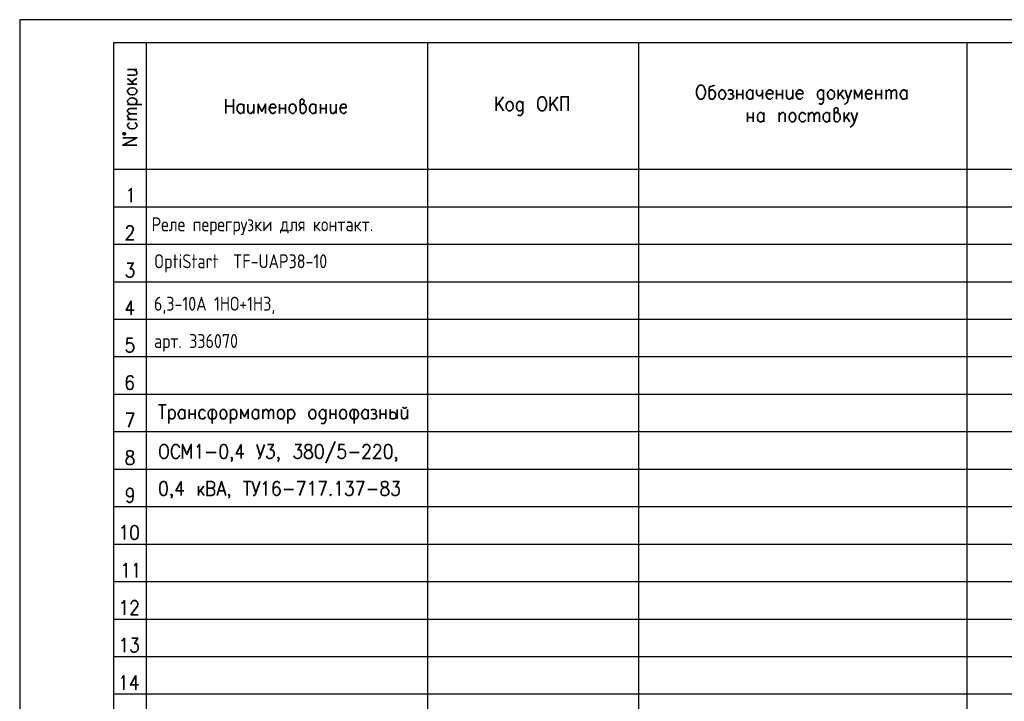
# Model space of a CAD drawing. Header units: millimetres. Extents: x -2 to 2563, y -1050 to -750.
# Tile 15 of 16: x 2139 to 2351, y -897 to -750. Entities that reach past the tile are written whole.
import ezdxf

# ---------------------------------------------------------------- set-up
doc = ezdxf.new("R2010")
doc.units = ezdxf.units.MM
doc.layers.add('Cont', color=6, linetype='Continuous')
doc.layers.add('Text', color=3, linetype='Continuous')
doc.styles.add('Style1', font='romans.shx', dxfattribs={"width": 0.8})

msp = doc.modelspace()

# ---------------------------------------------------------------- linework, layer by layer
at = {"color": 7, "linetype": 'Continuous', "lineweight": 25}
for p, q in [((2139.32, -750.23), (2139.32, -1050.02)), ((2563.35, -750.23), (2139.32, -750.23)), ((2558.37, -790.6), (2159.5, -790.6)), ((2558.37, -798.63), (2159.5, -798.63)), ((2558.37, -806.76), (2159.5, -806.76)), ((2558.37, -814.8), (2159.5, -814.8)), ((2558.37, -822.84), (2159.5, -822.84)), ((2558.37, -830.96), (2159.5, -830.96)), ((2558.37, -839), (2159.5, -839)), ((2558.37, -847.13), (2159.5, -847.13)), ((2558.37, -855.17), (2159.5, -855.17)), ((2558.37, -863.29), (2159.5, -863.29)), ((2558.37, -871.33), (2159.5, -871.33)), ((2558.37, -879.46), (2159.5, -879.46)), ((2558.37, -887.5), (2159.5, -887.5)), ((2558.37, -895.53), (2159.5, -895.53))]:
    msp.add_line(p, q, dxfattribs=at)
at = {"color": 7, "linetype": 'Continuous', "lineweight": 35}
for p, q in [((2162.56, -760.98), (2164.57, -760.98)), ((2162.56, -762.9), (2163.96, -764.12)), ((2163.43, -763.6), (2164.57, -762.81)), ((2162.56, -764.12), (2164.57, -764.12)), ((2293.71, -765.34), (2293.71, -767.35)), ((2295.02, -765.34), (2295.02, -767.35)), ((2297.2, -765.34), (2297.2, -767.35)), ((2299.3, -765.34), (2299.3, -767.35)), ((2302.27, -765.34), (2302.27, -767.35)), ((2303.58, -765.34), (2303.58, -767.35)), ((2305.77, -765.34), (2305.77, -767.35)), ((2315.55, -765.34), (2315.55, -767.35)), ((2316.69, -765.34), (2315.55, -766.74)), ((2323.68, -765.34), (2323.68, -767.35)), ((2324.9, -765.34), (2324.9, -767.35)), ((2325.86, -765.34), (2325.86, -767.35)), ((2330.32, -765.34), (2330.32, -767.35)), ((2183.7, -767.35), (2183.7, -770.41)), ((2185.36, -770.41), (2185.36, -767.35)), ((2243.47, -766.83), (2241.89, -768.84)), ((2241.89, -766.83), (2241.89, -769.89)), ((2255.18, -766.83), (2253.52, -768.84)), ((2253.52, -766.83), (2253.52, -769.89)), ((2293.71, -766.31), (2295.02, -766.31)), ((2302.27, -766.31), (2303.58, -766.31)), ((2315.99, -766.22), (2316.86, -767.35)), ((2323.68, -766.31), (2324.9, -766.31)), ((2162.56, -768.49), (2165.62, -768.49)), ((2183.7, -768.84), (2185.36, -768.84)), ((2187.55, -768.4), (2187.55, -770.41)), ((2189.73, -768.4), (2189.73, -770.41)), ((2195.24, -768.4), (2195.24, -770.41)), ((2195.24, -769.36), (2196.55, -769.36)), ((2196.55, -768.4), (2196.55, -770.41)), ((2203.1, -768.4), (2203.1, -770.41)), ((2204.06, -768.4), (2204.06, -770.41)), ((2204.06, -769.36), (2205.28, -769.36)), ((2205.28, -768.4), (2205.28, -770.41)), ((2207.47, -768.4), (2207.47, -770.41)), ((2243.47, -769.89), (2242.42, -768.14)), ((2255.18, -769.89), (2254.13, -768.14)), ((2162.56, -771.72), (2164.57, -771.72)), ((2296.07, -770.24), (2296.07, -772.25)), ((2296.07, -771.29), (2297.29, -771.29)), ((2297.29, -770.24), (2297.29, -772.25)), ((2299.56, -770.24), (2299.56, -772.25)), ((2302.88, -770.24), (2302.88, -772.25)), ((2309.17, -770.24), (2309.17, -772.25)), ((2313.72, -770.24), (2313.72, -772.25)), ((2316.86, -770.24), (2316.86, -772.25)), ((2318, -770.24), (2316.86, -771.72)), ((2317.3, -771.11), (2318.09, -772.25)), ((2163.34, -810.78), (2163.34, -813.84)), ((2164.31, -891.52), (2164.31, -894.57))]:
    msp.add_line(p, q, dxfattribs=at)
for points in [[(2162.56, -762.2), (2163.96, -762.2), (2164.39, -762.11), (2164.57, -761.85), (2164.57, -761.5), (2164.39, -761.33), (2163.96, -760.98)], [(2288.9, -764.3), (2288.64, -764.47), (2288.12, -764.65), (2287.85, -764.73), (2287.77, -765.08), (2287.77, -766.74), (2287.85, -767.09), (2287.94, -767.18), (2288.2, -767.35), (2288.55, -767.35), (2288.82, -767.18), (2288.99, -766.92), (2289.17, -766.48), (2289.17, -766.22), (2288.99, -765.78), (2288.9, -765.61), (2288.82, -765.52), (2288.55, -765.34), (2288.2, -765.34), (2287.94, -765.52), (2287.77, -765.78)], [(2291.79, -765.52), (2292.14, -765.34), (2292.49, -765.34), (2292.84, -765.52), (2292.92, -765.78), (2292.84, -766.04), (2292.57, -766.22), (2292.22, -766.22)], [(2297.2, -766.92), (2296.94, -767.18), (2296.77, -767.35), (2296.42, -767.35), (2296.16, -767.18), (2296.07, -767.09), (2295.98, -766.92), (2295.81, -766.48), (2295.81, -766.22), (2295.98, -765.78), (2296.16, -765.52), (2296.42, -765.34), (2296.77, -765.34), (2296.94, -765.52), (2297.2, -765.78)], [(2297.99, -765.34), (2297.99, -766.04), (2298.17, -766.48), (2298.34, -766.66), (2298.69, -766.66), (2298.95, -766.48), (2299.3, -766.04)], [(2300.09, -766.22), (2301.49, -766.22), (2301.49, -765.87), (2301.4, -765.61), (2301.22, -765.52), (2301.05, -765.34), (2300.7, -765.34), (2300.44, -765.52), (2300.17, -765.78), (2300.09, -766.22), (2300.09, -766.48), (2300.17, -766.92), (2300.44, -767.18), (2300.7, -767.35), (2301.05, -767.35), (2301.22, -767.18), (2301.49, -766.92)], [(2304.46, -765.34), (2304.46, -766.74), (2304.63, -767.18), (2304.81, -767.35), (2305.16, -767.35), (2305.42, -767.18), (2305.77, -766.74)], [(2306.55, -766.22), (2307.95, -766.22), (2307.95, -765.87), (2307.86, -765.61), (2307.69, -765.52), (2307.51, -765.34), (2307.16, -765.34), (2306.9, -765.52), (2306.64, -765.78), (2306.55, -766.22), (2306.55, -766.48), (2306.64, -766.92), (2306.9, -767.18), (2307.16, -767.35), (2307.51, -767.35), (2307.69, -767.18), (2307.95, -766.92)], [(2312.41, -765.78), (2312.32, -765.61), (2312.23, -765.52), (2311.97, -765.34), (2311.62, -765.34), (2311.45, -765.52), (2311.18, -765.78), (2311.1, -766.22), (2311.1, -766.48), (2311.18, -766.92), (2311.45, -767.18), (2311.62, -767.35), (2311.97, -767.35), (2312.23, -767.18), (2312.41, -766.92)], [(2312.41, -765.34), (2312.41, -767.62), (2312.32, -768.05), (2312.23, -768.23), (2311.97, -768.4), (2311.62, -768.4), (2311.45, -768.23)], [(2317.04, -765.34), (2317.74, -767.35), (2318.44, -765.34)], [(2320.62, -767.35), (2320.62, -765.34), (2319.83, -766.92), (2319.05, -765.34), (2319.05, -767.35)], [(2321.41, -766.22), (2322.81, -766.22), (2322.81, -765.87), (2322.72, -765.61), (2322.63, -765.52), (2322.37, -765.34), (2322.02, -765.34), (2321.76, -765.52), (2321.58, -765.78), (2321.41, -766.22), (2321.41, -766.48), (2321.58, -766.92), (2321.76, -767.18), (2322.02, -767.35), (2322.37, -767.35), (2322.63, -767.18), (2322.81, -766.92)], [(2325.86, -765.87), (2326.21, -765.52), (2326.39, -765.34), (2326.65, -765.34), (2326.91, -765.52), (2327, -765.87), (2327, -767.35)], [(2327, -765.87), (2327.35, -765.52), (2327.52, -765.34), (2327.79, -765.34), (2328.05, -765.52), (2328.14, -765.87), (2328.14, -767.35)], [(2330.32, -766.92), (2330.06, -767.18), (2329.88, -767.35), (2329.53, -767.35), (2329.27, -767.18), (2329.18, -767.09), (2329.1, -766.92), (2328.92, -766.48), (2328.92, -766.22), (2329.1, -765.78), (2329.27, -765.52), (2329.53, -765.34), (2329.88, -765.34), (2330.06, -765.52), (2330.32, -765.78)], [(2162.99, -768.49), (2162.73, -768.23), (2162.56, -767.97), (2162.56, -767.62), (2162.73, -767.44), (2162.99, -767.18), (2163.43, -767.09), (2163.69, -767.09), (2164.13, -767.18), (2164.39, -767.44), (2164.57, -767.62), (2164.57, -767.97), (2164.39, -768.23), (2164.13, -768.49)], [(2199.69, -768.84), (2199.87, -768.49), (2200.13, -768.4), (2200.48, -768.05), (2200.57, -767.79), (2200.48, -767.53), (2200.3, -767.35), (2199.95, -767.35), (2199.78, -767.53), (2199.69, -767.62), (2199.69, -769.8), (2199.78, -770.06), (2199.87, -770.24), (2200.13, -770.41), (2200.48, -770.41), (2200.65, -770.24), (2200.92, -769.98), (2201, -769.54), (2201, -769.19), (2200.92, -768.84), (2200.65, -768.49), (2200.48, -768.4), (2200.13, -768.4)], [(2255.88, -769.89), (2255.88, -766.83), (2257.45, -766.83), (2257.45, -769.89)], [(2292.57, -766.22), (2292.84, -766.31), (2292.92, -766.48), (2293.1, -766.74), (2292.92, -767.09), (2292.84, -767.18), (2292.57, -767.35), (2292.14, -767.35), (2291.79, -767.18)], [(2317.74, -767.35), (2317.56, -767.97), (2317.3, -768.23), (2317.04, -768.4), (2316.95, -768.4)], [(2163.17, -770.5), (2162.73, -770.24), (2162.56, -769.98), (2162.56, -769.71), (2162.73, -769.54), (2163.17, -769.36), (2164.57, -769.36)], [(2187.55, -769.98), (2187.28, -770.24), (2187.11, -770.41), (2186.76, -770.41), (2186.5, -770.24), (2186.41, -770.06), (2186.24, -769.98), (2186.15, -769.54), (2186.15, -769.19), (2186.24, -768.84), (2186.5, -768.49), (2186.76, -768.4), (2187.11, -768.4), (2187.28, -768.49), (2187.55, -768.84)], [(2188.42, -768.4), (2188.42, -769.8), (2188.6, -770.24), (2188.77, -770.41), (2189.12, -770.41), (2189.38, -770.24), (2189.73, -769.8)], [(2192.27, -770.41), (2192.27, -768.4), (2191.48, -769.98), (2190.69, -768.4), (2190.69, -770.41)], [(2193.05, -769.19), (2194.45, -769.19), (2194.45, -768.93), (2194.36, -768.66), (2194.19, -768.49), (2194.01, -768.4), (2193.66, -768.4), (2193.4, -768.49), (2193.23, -768.84), (2193.05, -769.19), (2193.05, -769.54), (2193.23, -769.98), (2193.4, -770.24), (2193.66, -770.41), (2194.01, -770.41), (2194.19, -770.24), (2194.45, -769.98)], [(2203.1, -769.98), (2202.93, -770.24), (2202.66, -770.41), (2202.31, -770.41), (2202.05, -770.24), (2201.96, -770.06), (2201.88, -769.98), (2201.7, -769.54), (2201.7, -769.19), (2201.88, -768.84), (2202.05, -768.49), (2202.31, -768.4), (2202.66, -768.4), (2202.93, -768.49), (2203.1, -768.84)], [(2206.25, -768.4), (2206.25, -769.8), (2206.33, -770.24), (2206.6, -770.41), (2206.94, -770.41), (2207.12, -770.24), (2207.47, -769.8)], [(2208.34, -769.19), (2209.65, -769.19), (2209.65, -768.93), (2209.57, -768.66), (2209.48, -768.49), (2209.22, -768.4), (2208.87, -768.4), (2208.69, -768.49), (2208.43, -768.84), (2208.34, -769.19), (2208.34, -769.54), (2208.43, -769.98), (2208.69, -770.24), (2208.87, -770.41), (2209.22, -770.41), (2209.48, -770.24), (2209.65, -769.98)], [(2247.66, -768.32), (2247.49, -768.14), (2247.4, -767.97), (2247.14, -767.88), (2246.79, -767.88), (2246.61, -767.97), (2246.35, -768.32), (2246.26, -768.75), (2246.26, -769.01), (2246.35, -769.45), (2246.61, -769.71), (2246.79, -769.89), (2247.14, -769.89), (2247.4, -769.71), (2247.66, -769.45)], [(2247.66, -767.88), (2247.66, -770.15), (2247.49, -770.59), (2247.4, -770.76), (2247.14, -770.85), (2246.79, -770.85), (2246.61, -770.76)], [(2314.68, -770.67), (2314.85, -770.41), (2315.12, -770.24), (2315.47, -769.98), (2315.55, -769.63), (2315.47, -769.36), (2315.29, -769.19), (2314.94, -769.19), (2314.77, -769.36), (2314.68, -769.54), (2314.68, -771.72), (2314.77, -771.99), (2314.85, -772.07), (2315.12, -772.25), (2315.47, -772.25), (2315.64, -772.07), (2315.9, -771.81), (2315.99, -771.37), (2315.99, -771.11), (2315.9, -770.67), (2315.64, -770.41), (2315.47, -770.24), (2315.12, -770.24)], [(2163.17, -771.72), (2162.73, -771.37), (2162.56, -771.11), (2162.56, -770.85), (2162.73, -770.67), (2163.17, -770.5), (2164.57, -770.5)], [(2299.56, -771.81), (2299.3, -772.07), (2299.04, -772.25), (2298.69, -772.25), (2298.51, -772.07), (2298.34, -771.99), (2298.25, -771.81), (2298.17, -771.37), (2298.17, -771.11), (2298.25, -770.67), (2298.51, -770.41), (2298.69, -770.24), (2299.04, -770.24), (2299.3, -770.41), (2299.56, -770.67)], [(2302.88, -770.85), (2303.23, -770.41), (2303.41, -770.24), (2303.76, -770.24), (2304.02, -770.41), (2304.11, -770.67), (2304.11, -772.25)], [(2308.56, -770.67), (2308.3, -770.41), (2308.04, -770.24), (2307.69, -770.24), (2307.51, -770.41), (2307.25, -770.67), (2307.16, -771.11), (2307.16, -771.37), (2307.25, -771.81), (2307.51, -772.07), (2307.69, -772.25), (2308.04, -772.25), (2308.3, -772.07), (2308.56, -771.81)], [(2309.17, -770.85), (2309.52, -770.41), (2309.79, -770.24), (2310.05, -770.24), (2310.22, -770.41), (2310.4, -770.85), (2310.4, -772.25)], [(2310.4, -770.85), (2310.75, -770.41), (2310.92, -770.24), (2311.18, -770.24), (2311.45, -770.41), (2311.53, -770.85), (2311.53, -772.25)], [(2313.72, -771.81), (2313.46, -772.07), (2313.28, -772.25), (2312.93, -772.25), (2312.67, -772.07), (2312.58, -771.99), (2312.41, -771.81), (2312.32, -771.37), (2312.32, -771.11), (2312.41, -770.67), (2312.67, -770.41), (2312.93, -770.24), (2313.28, -770.24), (2313.46, -770.41), (2313.72, -770.67)], [(2318.35, -770.24), (2319.05, -772.25), (2319.75, -770.24)], [(2162.99, -772.42), (2162.73, -772.6), (2162.56, -772.86), (2162.56, -773.21), (2162.73, -773.38), (2162.99, -773.65), (2163.43, -773.73), (2163.69, -773.73), (2164.13, -773.65), (2164.39, -773.38), (2164.57, -773.21), (2164.57, -772.86), (2164.39, -772.6), (2164.13, -772.42)], [(2319.05, -772.25), (2318.79, -772.86), (2318.52, -773.12), (2318.35, -773.3), (2318.17, -773.3)], [(2164.57, -777.23), (2161.51, -777.23), (2164.57, -775.65), (2161.51, -775.65)], [(2162.73, -787.1), (2162.99, -786.93), (2163.34, -786.58), (2163.34, -789.55)], [(2162.38, -795.31), (2162.38, -795.23), (2162.47, -794.88), (2162.56, -794.79), (2162.82, -794.62), (2163.26, -794.62), (2163.52, -794.79), (2163.61, -794.88), (2163.78, -795.23), (2163.78, -795.49), (2163.61, -795.75), (2163.43, -796.19), (2162.21, -797.67), (2163.87, -797.67)], [(2162.47, -802.65), (2163.78, -802.65), (2163.08, -803.88), (2163.43, -803.88), (2163.61, -803.96), (2163.78, -804.14), (2163.87, -804.58), (2163.87, -804.84), (2163.78, -805.28), (2163.52, -805.54), (2163.17, -805.71), (2162.82, -805.71), (2162.47, -805.54), (2162.38, -805.45), (2162.21, -805.1)], [(2163.34, -810.78), (2162.21, -812.79), (2163.96, -812.79)], [(2163.61, -818.82), (2162.47, -818.82), (2162.38, -820.13), (2162.47, -819.95), (2162.82, -819.87), (2163.17, -819.87), (2163.52, -819.95), (2163.78, -820.3), (2163.87, -820.74), (2163.87, -821), (2163.78, -821.44), (2163.52, -821.7), (2163.17, -821.88), (2162.82, -821.88), (2162.47, -821.7), (2162.38, -821.61), (2162.21, -821.27)], [(2163.69, -827.38), (2163.61, -827.03), (2163.26, -826.94), (2162.99, -826.94), (2162.64, -827.03), (2162.38, -827.47), (2162.3, -828.26), (2162.3, -828.95), (2162.38, -829.48), (2162.64, -829.83), (2162.99, -829.92), (2163.08, -829.92), (2163.43, -829.83), (2163.69, -829.48), (2163.78, -829.04), (2163.78, -828.95), (2163.69, -828.52), (2163.43, -828.26), (2163.08, -828.08), (2162.99, -828.08), (2162.64, -828.26), (2162.38, -828.52), (2162.3, -828.95)], [(2162.73, -838.04), (2163.87, -834.98), (2162.21, -834.98)], [(2163.78, -852.2), (2163.69, -852.63), (2163.43, -852.9), (2163.08, -852.98), (2162.99, -852.98), (2162.64, -852.9), (2162.38, -852.63), (2162.3, -852.2), (2162.3, -852.02), (2162.38, -851.58), (2162.64, -851.32), (2162.99, -851.15), (2163.08, -851.15), (2163.43, -851.32), (2163.69, -851.58), (2163.78, -852.2), (2163.78, -852.9), (2163.69, -853.59), (2163.43, -854.03), (2163.08, -854.21), (2162.91, -854.21), (2162.56, -854.03), (2162.38, -853.77)], [(2161.25, -859.8), (2161.51, -859.62), (2161.86, -859.19), (2161.86, -862.24)], [(2161.6, -867.84), (2161.86, -867.75), (2162.21, -867.31), (2162.21, -870.37)], [(2163.96, -867.84), (2164.13, -867.75), (2164.48, -867.31), (2164.48, -870.37)], [(2161.25, -875.96), (2161.51, -875.79), (2161.86, -875.35), (2161.86, -878.41)], [(2163.34, -876.14), (2163.34, -875.96), (2163.43, -875.7), (2163.61, -875.53), (2163.78, -875.35), (2164.31, -875.35), (2164.48, -875.53), (2164.65, -875.7), (2164.74, -875.96), (2164.74, -876.22), (2164.65, -876.57), (2164.39, -876.92), (2163.26, -878.41), (2164.83, -878.41)], [(2161.25, -884), (2161.51, -883.91), (2161.86, -883.48), (2161.86, -886.45)], [(2163.43, -883.48), (2164.74, -883.48), (2164.04, -884.61), (2164.39, -884.61), (2164.65, -884.79), (2164.74, -884.87), (2164.83, -885.31), (2164.83, -885.66), (2164.74, -886.01), (2164.48, -886.36), (2164.13, -886.45), (2163.78, -886.45), (2163.43, -886.36), (2163.34, -886.19), (2163.26, -885.92)], [(2161.25, -892.13), (2161.42, -891.95), (2161.77, -891.52), (2161.77, -894.57)], [(2164.31, -891.52), (2163.17, -893.53), (2164.92, -893.53)]]:
    msp.add_lwpolyline(points, dxfattribs=at)
for points in [[(2162.56, -765.78), (2162.56, -765.43), (2162.73, -765.26), (2162.99, -765), (2163.43, -764.91), (2163.69, -764.91), (2164.13, -765), (2164.39, -765.26), (2164.57, -765.43), (2164.57, -765.78), (2164.39, -766.04), (2164.13, -766.31), (2163.69, -766.39), (2163.43, -766.39), (2162.99, -766.31), (2162.73, -766.04)], [(2285.76, -764.3), (2286.28, -764.3), (2286.46, -764.47), (2286.72, -764.73), (2286.81, -765.08), (2286.98, -765.52), (2286.98, -766.22), (2286.81, -766.66), (2286.72, -766.92), (2286.46, -767.18), (2286.28, -767.35), (2285.76, -767.35), (2285.58, -767.18), (2285.32, -766.92), (2285.23, -766.66), (2285.06, -766.22), (2285.06, -765.52), (2285.23, -765.08), (2285.32, -764.73), (2285.58, -764.47)], [(2290.39, -765.34), (2290.74, -765.34), (2291, -765.52), (2291.17, -765.78), (2291.35, -766.22), (2291.35, -766.48), (2291.17, -766.92), (2291, -767.18), (2290.74, -767.35), (2290.39, -767.35), (2290.21, -767.18), (2289.95, -766.92), (2289.86, -766.48), (2289.86, -766.22), (2289.95, -765.78), (2290.21, -765.52)], [(2313.81, -765.34), (2314.15, -765.34), (2314.42, -765.52), (2314.68, -765.78), (2314.77, -766.22), (2314.77, -766.48), (2314.68, -766.92), (2314.42, -767.18), (2314.15, -767.35), (2313.81, -767.35), (2313.63, -767.18), (2313.37, -766.92), (2313.28, -766.48), (2313.28, -766.22), (2313.37, -765.78), (2313.63, -765.52)], [(2251.59, -766.83), (2252.03, -766.83), (2252.29, -767), (2252.47, -767.27), (2252.64, -767.53), (2252.73, -767.97), (2252.73, -768.75), (2252.64, -769.19), (2252.47, -769.45), (2252.29, -769.71), (2252.03, -769.89), (2251.59, -769.89), (2251.33, -769.71), (2251.07, -769.45), (2250.98, -769.19), (2250.89, -768.75), (2250.89, -767.97), (2250.98, -767.53), (2251.07, -767.27), (2251.33, -767)], [(2197.94, -768.4), (2198.29, -768.4), (2198.47, -768.49), (2198.73, -768.84), (2198.82, -769.19), (2198.82, -769.54), (2198.73, -769.98), (2198.47, -770.24), (2198.29, -770.41), (2197.94, -770.41), (2197.68, -770.24), (2197.42, -769.98), (2197.33, -769.54), (2197.33, -769.19), (2197.42, -768.84), (2197.68, -768.49)], [(2244.6, -767.88), (2244.95, -767.88), (2245.22, -767.97), (2245.48, -768.32), (2245.56, -768.75), (2245.56, -769.01), (2245.48, -769.45), (2245.22, -769.71), (2244.95, -769.89), (2244.6, -769.89), (2244.43, -769.71), (2244.17, -769.45), (2244.08, -769.01), (2244.08, -768.75), (2244.17, -768.32), (2244.43, -767.97)], [(2305.5, -770.24), (2305.85, -770.24), (2306.12, -770.41), (2306.29, -770.67), (2306.47, -771.11), (2306.47, -771.37), (2306.29, -771.81), (2306.12, -772.07), (2305.85, -772.25), (2305.5, -772.25), (2305.33, -772.07), (2305.07, -771.81), (2304.98, -771.37), (2304.98, -771.11), (2305.07, -770.67), (2305.33, -770.41)], [(2161.86, -774.61), (2161.6, -774.61), (2161.51, -774.78), (2161.6, -774.96), (2161.86, -775.04), (2162.03, -774.96), (2162.12, -774.78), (2162.03, -774.61)], [(2162.82, -843.11), (2162.47, -843.2), (2162.38, -843.55), (2162.38, -843.81), (2162.47, -844.07), (2162.73, -844.25), (2163.17, -844.33), (2163.52, -844.51), (2163.78, -844.77), (2163.87, -845.12), (2163.87, -845.56), (2163.78, -845.82), (2163.61, -845.99), (2163.26, -846.08), (2162.82, -846.08), (2162.47, -845.99), (2162.38, -845.82), (2162.21, -845.56), (2162.21, -845.12), (2162.38, -844.77), (2162.56, -844.51), (2162.91, -844.33), (2163.43, -844.25), (2163.61, -844.07), (2163.78, -843.81), (2163.78, -843.55), (2163.61, -843.2), (2163.26, -843.11)], [(2163.96, -859.19), (2163.61, -859.36), (2163.34, -859.8), (2163.26, -860.5), (2163.26, -860.93), (2163.34, -861.72), (2163.61, -862.07), (2163.96, -862.24), (2164.13, -862.24), (2164.48, -862.07), (2164.74, -861.72), (2164.83, -860.93), (2164.83, -860.5), (2164.74, -859.8), (2164.48, -859.36), (2164.13, -859.19)]]:
    msp.add_lwpolyline(points, close=True, dxfattribs=at)
at = {"color": 7, "lineweight": 35, "flags": 128}
for points in [[(2169.24, -833.17), (2170.85, -833.17)], [(2170, -833.17), (2170, -836.22)], [(2171.44, -834.19), (2171.44, -837.24)], [(2171.44, -834.61), (2171.69, -834.36), (2171.86, -834.19), (2172.2, -834.19), (2172.46, -834.36), (2172.71, -834.61), (2172.79, -835.12), (2172.79, -835.37), (2172.71, -835.8), (2172.46, -836.14), (2172.2, -836.22), (2171.86, -836.22), (2171.69, -836.14), (2171.44, -835.8)], [(2174.91, -835.8), (2174.66, -836.14), (2174.4, -836.22), (2174.06, -836.22), (2173.81, -836.14), (2173.73, -835.97), (2173.64, -835.8), (2173.47, -835.37), (2173.47, -835.12), (2173.64, -834.61), (2173.81, -834.36), (2174.06, -834.19), (2174.4, -834.19), (2174.66, -834.36), (2174.91, -834.61)], [(2174.91, -834.19), (2174.91, -836.22)], [(2175.84, -834.19), (2175.84, -836.22)], [(2175.84, -835.21), (2177.11, -835.21)], [(2177.11, -834.19), (2177.11, -836.22)], [(2179.31, -834.61), (2179.06, -834.36), (2178.81, -834.19), (2178.47, -834.19), (2178.21, -834.36), (2178.04, -834.61), (2177.87, -835.12), (2177.87, -835.37), (2178.04, -835.8), (2178.21, -836.14), (2178.47, -836.22), (2178.81, -836.22), (2179.06, -836.14), (2179.31, -835.8)], [(2181.18, -834.19), (2180.41, -834.19), (2180.25, -834.36), (2179.99, -834.61), (2179.91, -835.12), (2179.91, -835.37), (2179.99, -835.8), (2180.25, -836.14), (2180.41, -836.22), (2181.18, -836.22), (2181.35, -836.14), (2181.6, -835.8), (2181.68, -835.37), (2181.68, -835.12), (2181.6, -834.61), (2181.35, -834.36), (2181.18, -834.19)], [(2180.75, -834.19), (2180.75, -837.24)], [(2182.95, -834.19), (2183.38, -834.19), (2183.55, -834.36), (2183.8, -834.61), (2183.89, -835.12), (2183.89, -835.37), (2183.8, -835.8), (2183.55, -836.14), (2183.38, -836.22), (2182.95, -836.22), (2182.79, -836.14), (2182.53, -835.8), (2182.45, -835.37), (2182.45, -835.12), (2182.53, -834.61), (2182.79, -834.36), (2182.95, -834.19)], [(2184.73, -834.19), (2184.73, -837.24)], [(2184.73, -834.61), (2184.99, -834.36), (2185.16, -834.19), (2185.58, -834.19), (2185.75, -834.36), (2186, -834.61), (2186.09, -835.12), (2186.09, -835.37), (2186, -835.8), (2185.75, -836.14), (2185.58, -836.22), (2185.16, -836.22), (2184.99, -836.14), (2184.73, -835.8)], [(2188.54, -836.22), (2188.54, -834.19), (2187.7, -835.8), (2186.93, -834.19), (2186.93, -836.22)], [(2190.74, -835.8), (2190.49, -836.14), (2190.32, -836.22), (2189.9, -836.22), (2189.73, -836.14), (2189.56, -835.97), (2189.47, -835.8), (2189.39, -835.37), (2189.39, -835.12), (2189.47, -834.61), (2189.73, -834.36), (2189.9, -834.19), (2190.32, -834.19), (2190.49, -834.36), (2190.74, -834.61)], [(2190.74, -834.19), (2190.74, -836.22)], [(2191.68, -834.19), (2191.68, -836.22)], [(2191.68, -834.78), (2192.01, -834.36), (2192.27, -834.19), (2192.52, -834.19), (2192.69, -834.36), (2192.86, -834.78), (2192.86, -836.22)], [(2192.86, -834.78), (2193.2, -834.36), (2193.37, -834.19), (2193.62, -834.19), (2193.88, -834.36), (2193.96, -834.78), (2193.96, -836.22)], [(2195.4, -834.19), (2195.74, -834.19), (2195.99, -834.36), (2196.16, -834.61), (2196.33, -835.12), (2196.33, -835.37), (2196.16, -835.8), (2195.99, -836.14), (2195.74, -836.22), (2195.4, -836.22), (2195.15, -836.14), (2194.89, -835.8), (2194.81, -835.37), (2194.81, -835.12), (2194.89, -834.61), (2195.15, -834.36), (2195.4, -834.19)], [(2197.09, -834.19), (2197.09, -837.24)], [(2197.09, -834.61), (2197.35, -834.36), (2197.6, -834.19), (2197.94, -834.19), (2198.11, -834.36), (2198.36, -834.61), (2198.53, -835.12), (2198.53, -835.37), (2198.36, -835.8), (2198.11, -836.14), (2197.94, -836.22), (2197.6, -836.22), (2197.35, -836.14), (2197.09, -835.8)], [(2202.17, -834.19), (2202.51, -834.19), (2202.77, -834.36), (2203.02, -834.61), (2203.11, -835.12), (2203.11, -835.37), (2203.02, -835.8), (2202.77, -836.14), (2202.51, -836.22), (2202.17, -836.22), (2202, -836.14), (2201.75, -835.8), (2201.58, -835.37), (2201.58, -835.12), (2201.75, -834.61), (2202, -834.36), (2202.17, -834.19)], [(2205.22, -834.61), (2205.05, -834.53), (2204.97, -834.36), (2204.71, -834.19), (2204.38, -834.19), (2204.21, -834.36), (2203.95, -834.61), (2203.78, -835.12), (2203.78, -835.37), (2203.95, -835.8), (2204.21, -836.14), (2204.38, -836.22), (2204.71, -836.22), (2204.97, -836.14), (2205.22, -835.8)], [(2205.22, -834.19), (2205.22, -836.56), (2205.05, -836.98), (2204.97, -837.15), (2204.71, -837.24), (2204.38, -837.24), (2204.21, -837.15)], [(2206.15, -834.19), (2206.15, -836.22)], [(2206.15, -835.21), (2207.42, -835.21)], [(2207.42, -834.19), (2207.42, -836.22)], [(2208.78, -834.19), (2209.12, -834.19), (2209.37, -834.36), (2209.62, -834.61), (2209.71, -835.12), (2209.71, -835.37), (2209.62, -835.8), (2209.37, -836.14), (2209.12, -836.22), (2208.78, -836.22), (2208.52, -836.14), (2208.35, -835.8), (2208.19, -835.37), (2208.19, -835.12), (2208.35, -834.61), (2208.52, -834.36), (2208.78, -834.19)], [(2211.66, -834.19), (2210.98, -834.19), (2210.73, -834.36), (2210.56, -834.61), (2210.39, -835.12), (2210.39, -835.37), (2210.56, -835.8), (2210.73, -836.14), (2210.98, -836.22), (2211.66, -836.22), (2211.91, -836.14), (2212.16, -835.8), (2212.25, -835.37), (2212.25, -835.12), (2212.16, -834.61), (2211.91, -834.36), (2211.66, -834.19)], [(2211.32, -834.19), (2211.32, -837.24)], [(2214.37, -835.8), (2214.11, -836.14), (2213.86, -836.22), (2213.52, -836.22), (2213.35, -836.14), (2213.18, -835.97), (2213.1, -835.8), (2212.93, -835.37), (2212.93, -835.12), (2213.1, -834.61), (2213.35, -834.36), (2213.52, -834.19), (2213.86, -834.19), (2214.11, -834.36), (2214.37, -834.61)], [(2214.37, -834.19), (2214.37, -836.22)], [(2214.96, -834.36), (2215.3, -834.19), (2215.64, -834.19), (2215.97, -834.36), (2216.06, -834.61), (2215.97, -834.95), (2215.72, -835.12), (2215.38, -835.12)], [(2215.72, -835.12), (2215.97, -835.21), (2216.06, -835.37), (2216.23, -835.63), (2216.06, -835.97), (2215.97, -836.14), (2215.72, -836.22), (2215.3, -836.22), (2214.96, -836.14)], [(2216.91, -834.19), (2216.91, -836.22)], [(2216.91, -835.21), (2218.18, -835.21)], [(2218.18, -834.19), (2218.18, -836.22)], [(2219.11, -834.19), (2219.11, -836.22)], [(2219.11, -835.12), (2219.19, -834.95), (2219.45, -834.78), (2219.78, -834.78), (2219.87, -834.78), (2220.12, -834.95), (2220.29, -835.12), (2220.38, -835.37), (2220.38, -835.63), (2220.29, -835.97), (2220.12, -836.14), (2219.87, -836.22), (2219.45, -836.22), (2219.19, -836.14), (2219.11, -835.97)], [(2220.63, -834.19), (2220.63, -836.22)], [(2221.56, -834.19), (2221.56, -835.63), (2221.65, -836.14), (2221.9, -836.22), (2222.24, -836.22), (2222.41, -836.14), (2222.83, -835.63)], [(2221.73, -833.68), (2221.9, -833.77), (2222.07, -833.94), (2222.32, -833.94), (2222.58, -833.77), (2222.66, -833.68)], [(2222.83, -834.19), (2222.83, -836.22)], [(2207.25, -841.13), (2205.22, -845.79)], [(2170.17, -841.72), (2170.59, -841.72), (2170.85, -841.89), (2171.1, -842.15), (2171.19, -842.49), (2171.27, -842.91), (2171.27, -843.59), (2171.19, -844.01), (2171.1, -844.35), (2170.85, -844.6), (2170.59, -844.77), (2170.17, -844.77), (2169.92, -844.6), (2169.66, -844.35), (2169.58, -844.01), (2169.49, -843.59), (2169.49, -842.91), (2169.58, -842.49), (2169.66, -842.15), (2169.92, -841.89), (2170.17, -841.72)], [(2173.73, -842.49), (2173.64, -842.15), (2173.47, -842.06), (2173.39, -841.89), (2173.13, -841.72), (2172.71, -841.72), (2172.46, -841.89), (2172.37, -842.06), (2172.2, -842.15), (2172.12, -842.49), (2172.03, -842.91), (2172.03, -843.59), (2172.12, -844.01), (2172.2, -844.35), (2172.46, -844.6), (2172.71, -844.77), (2173.13, -844.77), (2173.39, -844.6), (2173.64, -844.35), (2173.73, -844.01)], [(2176.27, -844.77), (2176.27, -841.72), (2175.33, -843.93), (2174.4, -841.72), (2174.4, -844.77)], [(2177.45, -842.32), (2177.71, -842.15), (2178.04, -841.72), (2178.04, -844.77)], [(2179.48, -843.5), (2181.6, -843.5)], [(2183.12, -841.72), (2182.79, -841.89), (2182.53, -842.32), (2182.45, -842.99), (2182.45, -843.5), (2182.53, -844.18), (2182.79, -844.6), (2183.12, -844.77), (2183.38, -844.77), (2183.72, -844.6), (2183.89, -844.18), (2184.06, -843.5), (2184.06, -842.99), (2183.89, -842.32), (2183.72, -841.89), (2183.38, -841.72), (2183.12, -841.72)], [(2187.02, -841.72), (2185.92, -843.76), (2187.61, -843.76)], [(2187.02, -841.72), (2187.02, -844.77)], [(2190.41, -841.72), (2191.17, -844.18)], [(2192.01, -841.72), (2191.17, -844.18), (2191.08, -844.52), (2191, -844.6), (2190.74, -844.77), (2190.66, -844.77)], [(2192.69, -841.72), (2193.96, -841.72), (2193.28, -842.91), (2193.62, -842.91), (2193.88, -842.99), (2193.96, -843.16), (2194.13, -843.59), (2194.13, -843.93), (2193.96, -844.35), (2193.71, -844.6), (2193.37, -844.77), (2193.03, -844.77), (2192.69, -844.6), (2192.61, -844.52), (2192.44, -844.18)], [(2198.62, -841.72), (2199.89, -841.72), (2199.21, -842.91), (2199.55, -842.91), (2199.8, -842.99), (2199.89, -843.16), (2199.97, -843.59), (2199.97, -843.93), (2199.89, -844.35), (2199.63, -844.6), (2199.3, -844.77), (2198.96, -844.77), (2198.62, -844.6), (2198.53, -844.52), (2198.36, -844.18)], [(2201.24, -841.72), (2200.9, -841.89), (2200.82, -842.15), (2200.82, -842.49), (2200.9, -842.74), (2201.16, -842.91), (2201.58, -842.99), (2202, -843.16), (2202.17, -843.5), (2202.34, -843.76), (2202.34, -844.18), (2202.17, -844.52), (2202.09, -844.6), (2201.75, -844.77), (2201.24, -844.77), (2200.9, -844.6), (2200.82, -844.52), (2200.65, -844.18), (2200.65, -843.76), (2200.82, -843.5), (2201.07, -843.16), (2201.41, -842.99), (2201.84, -842.91), (2202.09, -842.74), (2202.17, -842.49), (2202.17, -842.15), (2202.09, -841.89), (2201.75, -841.72), (2201.24, -841.72)], [(2203.7, -841.72), (2203.36, -841.89), (2203.11, -842.32), (2203.02, -842.99), (2203.02, -843.5), (2203.11, -844.18), (2203.36, -844.6), (2203.7, -844.77), (2203.95, -844.77), (2204.29, -844.6), (2204.54, -844.18), (2204.63, -843.5), (2204.63, -842.99), (2204.54, -842.32), (2204.29, -841.89), (2203.95, -841.72), (2203.7, -841.72)], [(2209.29, -841.72), (2208.1, -841.72), (2208.02, -842.99), (2208.1, -842.91), (2208.44, -842.74), (2208.78, -842.74), (2209.12, -842.91), (2209.37, -843.16), (2209.46, -843.59), (2209.46, -843.93), (2209.37, -844.35), (2209.12, -844.6), (2208.78, -844.77), (2208.44, -844.77), (2208.1, -844.6), (2208.02, -844.52), (2207.85, -844.18)], [(2210.3, -843.5), (2212.42, -843.5)], [(2213.27, -842.49), (2213.27, -842.32), (2213.43, -842.06), (2213.52, -841.89), (2213.77, -841.72), (2214.2, -841.72), (2214.45, -841.89), (2214.54, -842.06), (2214.7, -842.32), (2214.7, -842.57), (2214.54, -842.91), (2214.37, -843.33), (2213.18, -844.77), (2214.79, -844.77)], [(2215.64, -842.49), (2215.64, -842.32), (2215.72, -842.06), (2215.89, -841.89), (2216.06, -841.72), (2216.57, -841.72), (2216.74, -841.89), (2216.91, -842.06), (2216.99, -842.32), (2216.99, -842.57), (2216.91, -842.91), (2216.65, -843.33), (2215.47, -844.77), (2217.16, -844.77)], [(2218.51, -841.72), (2218.18, -841.89), (2217.92, -842.32), (2217.84, -842.99), (2217.84, -843.5), (2217.92, -844.18), (2218.18, -844.6), (2218.51, -844.77), (2218.77, -844.77), (2219.11, -844.6), (2219.36, -844.18), (2219.45, -843.5), (2219.45, -842.99), (2219.36, -842.32), (2219.11, -841.89), (2218.77, -841.72), (2218.51, -841.72)], [(2185.07, -844.6), (2184.99, -844.77), (2184.82, -844.6), (2184.99, -844.52), (2185.07, -844.6), (2185.07, -844.94), (2184.99, -845.2), (2184.82, -845.37)], [(2195.15, -844.6), (2195.06, -844.77), (2194.89, -844.6), (2195.06, -844.52), (2195.15, -844.6), (2195.15, -844.94), (2195.06, -845.2), (2194.89, -845.37)], [(2220.46, -844.6), (2220.38, -844.77), (2220.21, -844.6), (2220.38, -844.52), (2220.46, -844.6), (2220.46, -844.94), (2220.38, -845.2), (2220.21, -845.37)], [(2170.17, -849.68), (2169.83, -849.85), (2169.58, -850.28), (2169.49, -851.04), (2169.49, -851.46), (2169.58, -852.14), (2169.83, -852.56), (2170.17, -852.73), (2170.42, -852.73), (2170.76, -852.56), (2170.93, -852.14), (2171.1, -851.46), (2171.1, -851.04), (2170.93, -850.28), (2170.76, -849.85), (2170.42, -849.68), (2170.17, -849.68)], [(2174.06, -849.68), (2172.96, -851.72), (2174.66, -851.72)], [(2174.06, -849.68), (2174.06, -852.73)], [(2180.67, -849.68), (2179.65, -849.68), (2179.65, -852.73), (2180.67, -852.73), (2181.01, -852.56), (2181.18, -852.48), (2181.26, -852.14), (2181.26, -851.72), (2181.18, -851.46), (2181.01, -851.29), (2180.67, -851.12), (2179.65, -851.12)], [(2180.67, -849.68), (2181.01, -849.85), (2181.18, -850.02), (2181.26, -850.28), (2181.26, -850.61), (2181.18, -850.87), (2181.01, -851.04), (2180.67, -851.12)], [(2181.85, -852.73), (2182.79, -849.68), (2183.72, -852.73)], [(2187.53, -849.68), (2189.14, -849.68)], [(2188.29, -849.68), (2188.29, -852.73)], [(2189.39, -849.68), (2190.15, -852.14)], [(2191, -849.68), (2190.15, -852.14), (2190.07, -852.48), (2189.98, -852.56), (2189.73, -852.73), (2189.56, -852.73)], [(2191.76, -850.28), (2192.01, -850.11), (2192.35, -849.68), (2192.35, -852.73)], [(2195.23, -850.11), (2195.15, -849.85), (2194.81, -849.68), (2194.55, -849.68), (2194.22, -849.85), (2193.96, -850.28), (2193.88, -851.04), (2193.88, -851.72), (2193.96, -852.31), (2194.22, -852.56), (2194.55, -852.73), (2194.72, -852.73), (2195.06, -852.56), (2195.23, -852.31), (2195.4, -851.88), (2195.4, -851.72), (2195.23, -851.29), (2195.06, -851.04), (2194.72, -850.87), (2194.55, -850.87), (2194.22, -851.04), (2193.96, -851.29), (2193.88, -851.72)], [(2199.55, -852.73), (2200.73, -849.68), (2199.04, -849.68)], [(2201.75, -850.28), (2202, -850.11), (2202.34, -849.68), (2202.34, -852.73)], [(2204.21, -852.73), (2205.31, -849.68), (2203.7, -849.68)], [(2207.51, -850.28), (2207.76, -850.11), (2208.1, -849.68), (2208.1, -852.73)], [(2209.71, -849.68), (2210.98, -849.68), (2210.3, -850.87), (2210.64, -850.87), (2210.89, -851.04), (2210.98, -851.12), (2211.15, -851.55), (2211.15, -851.88), (2210.98, -852.31), (2210.81, -852.56), (2210.39, -852.73), (2210.05, -852.73), (2209.71, -852.56), (2209.62, -852.48), (2209.46, -852.14)], [(2212.25, -852.73), (2213.43, -849.68), (2211.83, -849.68)], [(2217.75, -849.68), (2217.33, -849.85), (2217.24, -850.11), (2217.24, -850.45), (2217.33, -850.7), (2217.58, -850.87), (2218.09, -851.04), (2218.43, -851.12), (2218.6, -851.46), (2218.77, -851.72), (2218.77, -852.14), (2218.6, -852.48), (2218.51, -852.56), (2218.18, -852.73), (2217.75, -852.73), (2217.33, -852.56), (2217.24, -852.48), (2217.16, -852.14), (2217.16, -851.72), (2217.24, -851.46), (2217.5, -851.12), (2217.84, -851.04), (2218.26, -850.87), (2218.51, -850.7), (2218.6, -850.45), (2218.6, -850.11), (2218.51, -849.85), (2218.18, -849.68), (2217.75, -849.68)], [(2219.7, -849.68), (2220.97, -849.68), (2220.29, -850.87), (2220.63, -850.87), (2220.8, -851.04), (2220.97, -851.12), (2221.05, -851.55), (2221.05, -851.88), (2220.97, -852.31), (2220.72, -852.56), (2220.38, -852.73), (2220.04, -852.73), (2219.7, -852.56), (2219.53, -852.48), (2219.45, -852.14)], [(2177.79, -850.7), (2177.79, -852.73)], [(2178.98, -850.7), (2177.79, -852.14)], [(2178.21, -851.55), (2179.06, -852.73)], [(2182.19, -851.72), (2183.38, -851.72)], [(2196.16, -851.46), (2198.28, -851.46)], [(2214.28, -851.46), (2216.31, -851.46)], [(2172.12, -852.56), (2172.03, -852.73), (2171.86, -852.56), (2172.03, -852.48), (2172.12, -852.56), (2172.12, -852.9), (2172.03, -853.15), (2171.86, -853.32)], [(2184.48, -852.56), (2184.39, -852.73), (2184.31, -852.56), (2184.39, -852.48), (2184.48, -852.56), (2184.48, -852.9), (2184.39, -853.15), (2184.31, -853.32)], [(2206.24, -852.48), (2206.15, -852.56), (2206.24, -852.73), (2206.41, -852.56), (2206.24, -852.48)]]:
    msp.add_lwpolyline(points, dxfattribs=at)
at = {"layer": 'Cont', "color": 7}
for p, q in [((2159.5, -755.21), (2159.5, -1044.95)), ((2558.37, -755.21), (2159.5, -755.21)), ((2166.58, -755.21), (2166.58, -992.52)), ((2227.13, -755.21), (2227.13, -992.52)), ((2272.56, -755.21), (2272.56, -992.52)), ((2343.25, -755.21), (2343.25, -992.52)), ((2558.37, -782.47), (2159.5, -782.47))]:
    msp.add_line(p, q, dxfattribs=at)

# ---------------------------------------------------------------- texts
at = {"layer": 'Text', "style": 'Style1', "width": 0.8}
for s, p in [('Реле перегрузки для контакт.', (2167.72, -795.81)), ('OptiStart  TF-UAP38-10', (2168.25, -803.77)), ('6,3-10А 1НО+1НЗ, ', (2168.23, -812.92)), ('арт. 336070', (2168.23, -820.96))]:
    msp.add_text(s, height=3, dxfattribs=at).set_placement(p)

doc.saveas('drawing.dxf')
